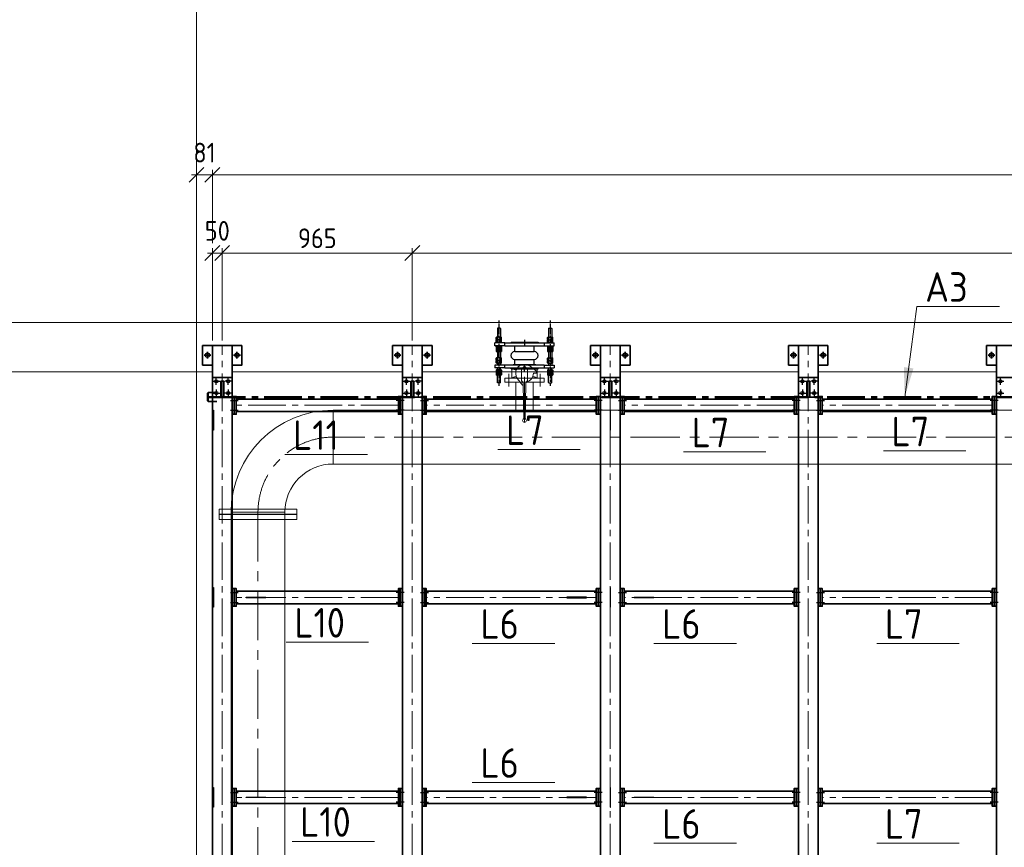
# Model space of a CAD drawing. Header units: millimetres. Extents: x 1013 to 324894, y 12445 to 193774.
# Tile 9 of 36: x 55368 to 60366, y 102454 to 106656. Entities that reach past the tile are written whole.
import ezdxf

# ---------------------------------------------------------------- set-up
doc = ezdxf.new("R2010")
doc.units = ezdxf.units.MM
doc.header["$LTSCALE"] = 10
for name, pattern in [('CENTER', [2, 1.25, -0.25, 0.25, -0.25]), ('CENTER2', [28.575, 19.05, -3.175, 3.175, -3.175]), ('CENTRO', [2, 1.25, -0.25, 0.25, -0.25])]:
    doc.linetypes.add(name, pattern=pattern)
for name, color, linetype, lineweight in [('13', 3, 'Continuous', 13), ('18', 1, 'Continuous', 18), ('18hartlijn', 1, 'CENTER2', 18), ('25', 7, 'Continuous', 25), ('35', 2, 'Continuous', 35), ('35tekst', 2, 'Continuous', 35), ('50hartlijn', 42, 'CENTER2', 50), ('Bemating', 2, 'Continuous', 35), ('hartkort', 12, 'CENTER2', 5)]:
    doc.layers.add(name, color=color, linetype=linetype, lineweight=lineweight)
doc.layers.add('INSTALLATIE', color=6, linetype='Continuous')
doc.layers.add('TEKST', color=4, linetype='Continuous')
doc.styles.add('Bersselaar', font='isocp.shx')
doc.dimstyles.new('SCH-50$7', dxfattribs={"dimscale": 50, "dimtxt": 3, "dimasz": 3, "dimexe": 0.5, "dimexo": 0.5, "dimgap": 0.5, "dimtad": 1, "dimdsep": 46, "dimtxsty": 'Bersselaar', "dimcen": 3.5, "dimdle": 0.5, "dimclrd": 3, "dimclre": 1, "dimclrt": 256, "dimadec": 0, "dimazin": 0, "dimtfac": 1, "dimtmove": 2, "dimatfit": 3, "dimfxl": 1, "dimtvp": 1.4, "dimtolj": 1, "dimtzin": 0, "dimlwd": 13, "dimlwe": 13, "dimarcsym": 0})
doc.dimstyles.new('SCH-50-2', dxfattribs={"dimscale": 50, "dimtxt": 2, "dimasz": 1.5, "dimexe": 0.5, "dimexo": 0.5, "dimgap": 0.5, "dimtad": 1, "dimdec": 0, "dimdsep": 46, "dimtxsty": 'Bersselaar', "dimblk1": 'OBLIQUE', "dimblk2": 'OBLIQUE', "dimsah": 1, "dimcen": 3.5, "dimdle": 0.5, "dimclrd": 3, "dimclre": 3, "dimclrt": 256, "dimadec": 0, "dimazin": 0, "dimtfac": 1, "dimtdec": 0, "dimtmove": 2, "dimatfit": 3, "dimfxl": 1, "dimtvp": 1.4, "dimtolj": 1, "dimtzin": 0, "dimlwd": 13, "dimlwe": 13, "dimarcsym": 0})

# ---------------------------------------------------------------- blocks, each defined once
blk = doc.blocks.new('LB250')
for p, q in [((0, -136.5), (0, 136.5)), ((517.5, -381), (244.5, -381))]:
    blk.add_line(p, q)
for radius in [517.5, 244.5]:
    blk.add_arc((0, -381), radius, 0, 90)
blk = doc.blocks.new('LF250')
for p, q in [((0, -197.5), (0, 197.5)), ((0, 197.5), (26, 197.5)), ((26, 197.5), (26, -197.5)), ((26, -136.5), (26, 136.5)), ((26, -197.5), (0, -197.5))]:
    blk.add_line(p, q)
blk = doc.blocks.new('KOMP80')
for p, q in [((0, -100), (0, 100)), ((0, 100), (18, 100)), ((18, 100), (18, -100)), ((112, 100), (130, 100)), ((112, -100), (112, 100)), ((130, 100), (130, -100)), ((18, 49), (45, 49)), ((45, 49), (45, -49)), ((85, 49), (112, 49)), ((85, 49), (85, -49)), ((18, -49), (45, -49)), ((85, -49), (112, -49)), ((18, -100), (0, -100)), ((130, -100), (112, -100))]:
    blk.add_line(p, q)
for centre, start, end in [((65, 49), 0, 180), ((65, -49), 180, 0)]:
    blk.add_arc(centre, 20, start, end)
blk = doc.blocks.new('compensator dn 80')
blk.add_line((-112, -57.2), (-112, 57.2))
at = {"layer": 'INSTALLATIE'}
for p, q in [((-113.5, 150), (-128.5, 150)), ((-128.5, 100), (-128.5, 150)), ((-113.5, 100), (-113.5, 150)), ((-16.5, 150), (-1.5, 150)), ((-16.5, 100), (-16.5, 150)), ((-1.5, 100), (-1.5, 150)), ((-204.2, 136.8), (-202.2, 137.9)), ((-204.2, 123), (-204.2, 136.8)), ((-202.2, 121.9), (-204.2, 123)), ((-202.2, 137.9), (-164.5, 137.9)), ((-202.2, 121.9), (-164.5, 121.9)), ((-163.3, 143.8), (-164.5, 141.4)), ((-163.3, 116.1), (-164.5, 118.4)), ((-152.7, 143.8), (-151.5, 141.4)), ((-152.7, 116.1), (-151.5, 118.4)), ((-150.3, 143.8), (-151.5, 141.4)), ((-150.3, 116.1), (-151.5, 118.4)), ((-139.7, 143.8), (-138.5, 141.4)), ((-139.7, 116.1), (-138.5, 118.4)), ((-138.5, 137.9), (-128.5, 137.9)), ((-138.5, 121.9), (-128.5, 121.9)), ((-103.5, 137.9), (-113.5, 137.9)), ((-103.5, 121.9), (-113.5, 121.9)), ((-102.3, 143.8), (-103.5, 141.4)), ((-102.3, 116.1), (-103.5, 118.4)), ((-91.7, 143.8), (-90.5, 141.4)), ((-91.7, 116.1), (-90.5, 118.4)), ((-89.3, 143.8), (-90.5, 141.4)), ((-89.3, 116.1), (-90.5, 118.4)), ((-78.7, 143.8), (-77.5, 141.4)), ((-78.7, 116.1), (-77.5, 118.4)), ((-31.5, 137.9), (-77.5, 137.9)), ((-31.5, 121.9), (-77.5, 121.9)), ((-44.3, 143.8), (-45.5, 141.4)), ((-44.3, 116.1), (-45.5, 118.4)), ((-33.7, 143.8), (-32.5, 141.4)), ((-33.7, 116.1), (-32.5, 118.4)), ((-31.3, 143.8), (-32.5, 141.4)), ((-31.3, 116.1), (-32.5, 118.4)), ((-20.7, 143.8), (-19.5, 141.4)), ((-20.7, 116.1), (-19.5, 118.4)), ((-16.5, 114.9), (-16.5, 144.9)), ((-1.5, 114.9), (-1.5, 144.9)), ((2.7, 143.8), (1.5, 141.4)), ((2.7, 116.1), (1.5, 118.4)), ((13.3, 143.8), (14.5, 141.4)), ((13.3, 116.1), (14.5, 118.4)), ((15.7, 143.8), (14.5, 141.4)), ((15.7, 116.1), (14.5, 118.4)), ((26.3, 143.8), (27.5, 141.4)), ((26.3, 116.1), (27.5, 118.4)), ((72.2, 137.9), (27.5, 137.9)), ((72.2, 121.9), (27.5, 121.9)), ((74.2, 136.8), (72.2, 137.9)), ((72.2, 121.9), (74.2, 123)), ((74.2, 123), (74.2, 136.8)), ((-133, 68.5), (-133, -68.5)), ((-133, 68.5), (-130, 68.5)), ((3, 68.5), (0, 68.5)), ((3, 68.5), (3, -68.5)), ((-133, -68.5), (-130, -68.5)), ((3, -68.5), (0, -68.5)), ((-202.2, -121.9), (-204.2, -123)), ((-204.2, -123), (-204.2, -136.8)), ((-204.2, -136.8), (-202.2, -137.9)), ((-202.2, -121.9), (-164.5, -121.9)), ((-202.2, -137.9), (-164.5, -137.9)), ((-163.3, -116.1), (-164.5, -118.4)), ((-163.3, -143.8), (-164.5, -141.4)), ((-152.7, -116.1), (-151.5, -118.4)), ((-152.7, -143.8), (-151.5, -141.4)), ((-150.3, -116.1), (-151.5, -118.4)), ((-150.3, -143.8), (-151.5, -141.4)), ((-139.7, -116.1), (-138.5, -118.4)), ((-139.7, -143.8), (-138.5, -141.4)), ((-138.5, -121.9), (-128.5, -121.9)), ((-138.5, -137.9), (-128.5, -137.9)), ((-128.5, -100), (-128.5, -150)), ((-113.5, -100), (-113.5, -150)), ((-103.5, -121.9), (-113.5, -121.9)), ((-103.5, -137.9), (-113.5, -137.9)), ((-102.3, -116.1), (-103.5, -118.4)), ((-102.3, -143.8), (-103.5, -141.4)), ((-91.7, -116.1), (-90.5, -118.4)), ((-91.7, -143.8), (-90.5, -141.4)), ((-89.3, -116.1), (-90.5, -118.4)), ((-89.3, -143.8), (-90.5, -141.4)), ((-78.7, -116.1), (-77.5, -118.4)), ((-78.7, -143.8), (-77.5, -141.4)), ((-31.5, -121.9), (-77.5, -121.9)), ((-31.5, -137.9), (-77.5, -137.9)), ((-44.3, -116.1), (-45.5, -118.4)), ((-44.3, -143.8), (-45.5, -141.4)), ((-33.7, -116.1), (-32.5, -118.4)), ((-33.7, -143.8), (-32.5, -141.4)), ((-31.3, -116.1), (-32.5, -118.4)), ((-31.3, -143.8), (-32.5, -141.4)), ((-20.7, -116.1), (-19.5, -118.4)), ((-20.7, -143.8), (-19.5, -141.4)), ((-16.5, -100), (-16.5, -150)), ((-16.5, -114.9), (-16.5, -144.9)), ((-1.5, -100), (-1.5, -150)), ((-1.5, -114.9), (-1.5, -144.9)), ((2.7, -116.1), (1.5, -118.4)), ((2.7, -143.8), (1.5, -141.4)), ((13.3, -116.1), (14.5, -118.4)), ((13.3, -143.8), (14.5, -141.4)), ((15.7, -116.1), (14.5, -118.4)), ((15.7, -143.8), (14.5, -141.4)), ((26.3, -116.1), (27.5, -118.4)), ((26.3, -143.8), (27.5, -141.4)), ((72.2, -121.9), (27.5, -121.9)), ((72.2, -137.9), (27.5, -137.9)), ((72.2, -121.9), (74.2, -123)), ((74.2, -136.8), (72.2, -137.9)), ((74.2, -123), (74.2, -136.8)), ((-113.5, -150), (-128.5, -150)), ((-16.5, -150), (-1.5, -150))]:
    blk.add_line(p, q, dxfattribs=at)
at = {"layer": 'INSTALLATIE', "color": 8, "linetype": 'CENTER'}
for p, q in [((113.2, 129.9), (-221.4, 129.9)), ((113.2, -129.9), (-221.4, -129.9))]:
    blk.add_line(p, q, dxfattribs=at)
at = {"layer": 'INSTALLATIE', "linetype": 'Continuous'}
for p, q in [((-164.5, 118.4), (-164.5, 141.4)), ((-152.7, 143.8), (-163.3, 143.8)), ((-152.7, 136.8), (-163.3, 136.8)), ((-152.7, 123), (-163.3, 123)), ((-152.7, 116.1), (-163.3, 116.1)), ((-151.5, 118.4), (-151.5, 141.4)), ((-151.5, 118.4), (-151.5, 141.4)), ((-139.7, 143.8), (-150.3, 143.8)), ((-139.7, 136.8), (-150.3, 136.8)), ((-139.7, 123), (-150.3, 123)), ((-139.7, 116.1), (-150.3, 116.1)), ((-138.5, 118.4), (-138.5, 141.4)), ((-103.5, 118.4), (-103.5, 141.4)), ((-102.3, 143.8), (-91.7, 143.8)), ((-102.3, 136.8), (-91.7, 136.8)), ((-102.3, 123), (-91.7, 123)), ((-102.3, 116.1), (-91.7, 116.1)), ((-90.5, 118.4), (-90.5, 141.4)), ((-90.5, 118.4), (-90.5, 141.4)), ((-89.3, 143.8), (-78.7, 143.8)), ((-89.3, 136.8), (-78.7, 136.8)), ((-89.3, 123), (-78.7, 123)), ((-89.3, 116.1), (-78.7, 116.1)), ((-77.5, 118.4), (-77.5, 141.4)), ((-45.5, 118.4), (-45.5, 141.4)), ((-33.7, 143.8), (-44.3, 143.8)), ((-33.7, 136.8), (-44.3, 136.8)), ((-33.7, 123), (-44.3, 123)), ((-33.7, 116.1), (-44.3, 116.1)), ((-32.5, 118.4), (-32.5, 141.4)), ((-20.7, 143.8), (-31.3, 143.8)), ((-20.7, 136.8), (-31.3, 136.8)), ((-20.7, 123), (-31.3, 123)), ((-20.7, 116.1), (-31.3, 116.1)), ((-19.5, 114.9), (-19.5, 144.9)), ((-19.5, 144.9), (-16.5, 144.9)), ((-19.5, 114.9), (-16.5, 114.9)), ((1.5, 144.9), (-1.5, 144.9)), ((1.5, 114.9), (-1.5, 114.9)), ((1.5, 114.9), (1.5, 144.9)), ((2.7, 143.8), (13.3, 143.8)), ((2.7, 136.8), (13.3, 136.8)), ((2.7, 123), (13.3, 123)), ((2.7, 116.1), (13.3, 116.1)), ((14.5, 118.4), (14.5, 141.4)), ((15.7, 143.8), (26.3, 143.8)), ((15.7, 136.8), (26.3, 136.8)), ((15.7, 123), (26.3, 123)), ((15.7, 116.1), (26.3, 116.1)), ((27.5, 118.4), (27.5, 141.4)), ((-164.5, -118.4), (-164.5, -141.4)), ((-152.7, -116.1), (-163.3, -116.1)), ((-152.7, -123), (-163.3, -123)), ((-152.7, -136.8), (-163.3, -136.8)), ((-152.7, -143.8), (-163.3, -143.8)), ((-151.5, -118.4), (-151.5, -141.4)), ((-151.5, -118.4), (-151.5, -141.4)), ((-139.7, -116.1), (-150.3, -116.1)), ((-139.7, -123), (-150.3, -123)), ((-139.7, -136.8), (-150.3, -136.8)), ((-139.7, -143.8), (-150.3, -143.8)), ((-138.5, -118.4), (-138.5, -141.4)), ((-103.5, -118.4), (-103.5, -141.4)), ((-102.3, -116.1), (-91.7, -116.1)), ((-102.3, -123), (-91.7, -123)), ((-102.3, -136.8), (-91.7, -136.8)), ((-102.3, -143.8), (-91.7, -143.8)), ((-90.5, -118.4), (-90.5, -141.4)), ((-90.5, -118.4), (-90.5, -141.4)), ((-89.3, -116.1), (-78.7, -116.1)), ((-89.3, -123), (-78.7, -123)), ((-89.3, -136.8), (-78.7, -136.8)), ((-89.3, -143.8), (-78.7, -143.8)), ((-77.5, -118.4), (-77.5, -141.4)), ((-45.5, -118.4), (-45.5, -141.4)), ((-33.7, -116.1), (-44.3, -116.1)), ((-33.7, -123), (-44.3, -123)), ((-33.7, -136.8), (-44.3, -136.8)), ((-33.7, -143.8), (-44.3, -143.8)), ((-32.5, -118.4), (-32.5, -141.4)), ((-20.7, -116.1), (-31.3, -116.1)), ((-20.7, -123), (-31.3, -123)), ((-20.7, -136.8), (-31.3, -136.8)), ((-20.7, -143.8), (-31.3, -143.8)), ((-19.5, -114.9), (-19.5, -144.9)), ((-19.5, -114.9), (-16.5, -114.9)), ((-19.5, -144.9), (-16.5, -144.9)), ((1.5, -114.9), (-1.5, -114.9)), ((1.5, -144.9), (-1.5, -144.9)), ((1.5, -114.9), (1.5, -144.9)), ((2.7, -116.1), (13.3, -116.1)), ((2.7, -123), (13.3, -123)), ((2.7, -136.8), (13.3, -136.8)), ((2.7, -143.8), (13.3, -143.8)), ((14.5, -118.4), (14.5, -141.4)), ((15.7, -116.1), (26.3, -116.1)), ((15.7, -123), (26.3, -123)), ((15.7, -136.8), (26.3, -136.8)), ((15.7, -143.8), (26.3, -143.8)), ((27.5, -118.4), (27.5, -141.4))]:
    blk.add_line(p, q, dxfattribs=at)
at = {"layer": 'INSTALLATIE'}
for centre, radius, start, end in [((-143.7, 129.9), 20.8, 160.5288, 199.4712), ((-157.4, 140.3), 6.88, 149.7679, 210.2321), ((-157.4, 119.5), 6.88, 149.7679, 210.2321), ((-158.6, 140.3), 6.88, 329.7679, 30.2321), ((-172.3, 129.9), 20.8, 340.5288, 19.4712), ((-158.6, 119.5), 6.88, 329.7679, 30.2321), ((-130.7, 129.9), 20.8, 160.5288, 199.4712), ((-144.4, 140.3), 6.88, 149.7679, 210.2321), ((-144.4, 119.5), 6.88, 149.7679, 210.2321), ((-145.6, 140.3), 6.88, 329.7679, 30.2321), ((-159.3, 129.9), 20.8, 340.5288, 19.4712), ((-145.6, 119.5), 6.88, 329.7679, 30.2321), ((-82.7, 129.9), 20.8, 160.5288, 199.4712), ((-96.4, 140.3), 6.88, 149.7679, 210.2321), ((-96.4, 119.5), 6.88, 149.7679, 210.2321), ((-97.6, 140.3), 6.88, 329.7679, 30.2321), ((-111.3, 129.9), 20.8, 340.5288, 19.4712), ((-97.6, 119.5), 6.88, 329.7679, 30.2321), ((-69.7, 129.9), 20.8, 160.5288, 199.4712), ((-83.4, 140.3), 6.88, 149.7679, 210.2321), ((-83.4, 119.5), 6.88, 149.7679, 210.2321), ((-84.6, 140.3), 6.88, 329.7679, 30.2321), ((-98.3, 129.9), 20.8, 340.5288, 19.4712), ((-84.6, 119.5), 6.88, 329.7679, 30.2321), ((-24.7, 129.9), 20.8, 160.5288, 199.4712), ((-38.4, 140.3), 6.88, 149.7679, 210.2321), ((-38.4, 119.5), 6.88, 149.7679, 210.2321), ((-39.6, 140.3), 6.88, 329.7679, 30.2321), ((-53.3, 129.9), 20.8, 340.5288, 19.4712), ((-39.6, 119.5), 6.88, 329.7679, 30.2321), ((-11.7, 129.9), 20.8, 160.5288, 199.4712), ((-25.4, 140.3), 6.88, 149.7679, 210.2321), ((-25.4, 119.5), 6.88, 149.7679, 210.2321), ((-26.6, 140.3), 6.88, 329.7679, 30.2321), ((-40.3, 129.9), 20.8, 340.5288, 19.4712), ((-26.6, 119.5), 6.88, 329.7679, 30.2321), ((22.3, 129.9), 20.8, 160.5288, 199.4712), ((8.6, 140.3), 6.88, 149.7679, 210.2321), ((8.6, 119.5), 6.88, 149.7679, 210.2321), ((7.4, 140.3), 6.88, 329.7679, 30.2321), ((-6.3, 129.9), 20.8, 340.5288, 19.4712), ((7.4, 119.5), 6.88, 329.7679, 30.2321), ((35.3, 129.9), 20.8, 160.5288, 199.4712), ((21.6, 140.3), 6.88, 149.7679, 210.2321), ((21.6, 119.5), 6.88, 149.7679, 210.2321), ((20.4, 140.3), 6.88, 329.7679, 30.2321), ((6.7, 129.9), 20.8, 340.5288, 19.4712), ((20.4, 119.5), 6.88, 329.7679, 30.2321), ((-143.7, -129.9), 20.8, 160.5288, 199.4712), ((-157.4, -119.5), 6.88, 149.7679, 210.2321), ((-157.4, -140.3), 6.88, 149.7679, 210.2321), ((-158.6, -119.5), 6.88, 329.7679, 30.2321), ((-172.3, -129.9), 20.8, 340.5288, 19.4712), ((-158.6, -140.3), 6.88, 329.7679, 30.2321), ((-130.7, -129.9), 20.8, 160.5288, 199.4712), ((-144.4, -119.5), 6.88, 149.7679, 210.2321), ((-144.4, -140.3), 6.88, 149.7679, 210.2321), ((-145.6, -119.5), 6.88, 329.7679, 30.2321), ((-159.3, -129.9), 20.8, 340.5288, 19.4712), ((-145.6, -140.3), 6.88, 329.7679, 30.2321), ((-82.7, -129.9), 20.8, 160.5288, 199.4712), ((-96.4, -119.5), 6.88, 149.7679, 210.2321), ((-96.4, -140.3), 6.88, 149.7679, 210.2321), ((-97.6, -119.5), 6.88, 329.7679, 30.2321), ((-111.3, -129.9), 20.8, 340.5288, 19.4712), ((-97.6, -140.3), 6.88, 329.7679, 30.2321), ((-69.7, -129.9), 20.8, 160.5288, 199.4712), ((-83.4, -119.5), 6.88, 149.7679, 210.2321), ((-83.4, -140.3), 6.88, 149.7679, 210.2321), ((-84.6, -119.5), 6.88, 329.7679, 30.2321), ((-98.3, -129.9), 20.8, 340.5288, 19.4712), ((-84.6, -140.3), 6.88, 329.7679, 30.2321), ((-24.7, -129.9), 20.8, 160.5288, 199.4712), ((-38.4, -119.5), 6.88, 149.7679, 210.2321), ((-38.4, -140.3), 6.88, 149.7679, 210.2321), ((-39.6, -119.5), 6.88, 329.7679, 30.2321), ((-53.3, -129.9), 20.8, 340.5288, 19.4712), ((-39.6, -140.3), 6.88, 329.7679, 30.2321), ((-11.7, -129.9), 20.8, 160.5288, 199.4712), ((-25.4, -119.5), 6.88, 149.7679, 210.2321), ((-25.4, -140.3), 6.88, 149.7679, 210.2321), ((-26.6, -119.5), 6.88, 329.7679, 30.2321), ((-40.3, -129.9), 20.8, 340.5288, 19.4712), ((-26.6, -140.3), 6.88, 329.7679, 30.2321), ((22.3, -129.9), 20.8, 160.5288, 199.4712), ((8.6, -119.5), 6.88, 149.7679, 210.2321), ((8.6, -140.3), 6.88, 149.7679, 210.2321), ((7.4, -119.5), 6.88, 329.7679, 30.2321), ((-6.3, -129.9), 20.8, 340.5288, 19.4712), ((7.4, -140.3), 6.88, 329.7679, 30.2321), ((35.3, -129.9), 20.8, 160.5288, 199.4712), ((21.6, -119.5), 6.88, 149.7679, 210.2321), ((21.6, -140.3), 6.88, 149.7679, 210.2321), ((20.4, -119.5), 6.88, 329.7679, 30.2321), ((6.7, -129.9), 20.8, 340.5288, 19.4712), ((20.4, -140.3), 6.88, 329.7679, 30.2321)]:
    blk.add_arc(centre, radius, start, end, dxfattribs=at)
at = {"layer": 'TEKST'}
for p, q in [((-145, 0), (-115, 0)), ((15, 0), (-15, 0))]:
    blk.add_line(p, q, dxfattribs=at)
at = {"layer": 'INSTALLATIE'}
blk.add_blockref('KOMP80', (-130, 0), dxfattribs=at)
blk = doc.blocks.new('VK80BA')
for p, q in [((-10, 60), (-35.3, 27.9)), ((-23, 65), (-17.8, 50.2)), ((-23, 65), (23, 65)), ((-23, 43.5), (-23, 65)), ((0, 60), (-10, 60)), ((0, 60), (0, 45)), ((15, 42.4), (23, 65)), ((23, 65), (23, 38.7)), ((-21.1, 15), (-36.1, 0)), ((-21.1, -15), (-36.1, 0)), ((-21.1, 15), (37.7, 15)), ((57.9, 6.3), (230.6, 3.3)), ((-23, -65), (-23, -38.7)), ((-23, -65), (-15, -42.4)), ((-21.1, -15), (37.7, -15)), ((15, -42.4), (23, -65)), ((23, -38.7), (23, -65)), ((60, -10), (27.9, -35.3)), ((60, -10), (27.9, -35.3)), ((57.9, -6.3), (230.6, -3.3)), ((60, -6.3), (60, -10)), ((23, -65), (-23, -65))]:
    blk.add_line(p, q)
blk.add_circle((240, 0), 10)
for centre, radius, start, end in [((0, 0), 45, 141.7483, 308.2517), ((0, 0), 45, 13.1639, 90), ((58.4, 35.5), 29.1, 224.6604, 269), ((58.4, -35.5), 29.1, 91, 135.3396)]:
    blk.add_arc(centre, radius, start, end)
blk = doc.blocks.new('LF80')
for p, q in [((0, 100), (20, 100)), ((0, -100), (0, 100)), ((20, 100), (20, -100)), ((20, -44.45), (20, 44.45)), ((20, -100), (0, -100))]:
    blk.add_line(p, q)
blk = doc.blocks.new('_Oblique')
at = {"color": 0, "lineweight": -2}
blk.add_line((-0.5, -0.5), (0.5, 0.5), dxfattribs=at)
blk = doc.blocks.new('*D53')
at = {"layer": '25', "color": 3, "lineweight": 13}
for p, q in [((56371, 105471.5), (57386, 105471.5)), ((56396, 105027.9), (56396, 105496.5)), ((57361, 105027.9), (57361, 105496.5))]:
    blk.add_line(p, q, dxfattribs=at)
at = {"layer": 'Defpoints', "color": 0}
for p in [(57361, 105471.5), (56396, 105002.9), (57361, 105002.9)]:
    blk.add_point(p, dxfattribs=at)
at = {"layer": '25', "color": 3, "lineweight": 13, "xscale": 75, "yscale": 75, "zscale": 75, "rotation": 180}
blk.add_blockref('_Oblique', (56396, 105471.5), dxfattribs=at)
at = {"layer": '25', "color": 3, "lineweight": 13, "xscale": 75, "yscale": 75, "zscale": 75}
blk.add_blockref('_Oblique', (57361, 105471.5), dxfattribs=at)
at = {"layer": '25', "insert": (56878.5, 105546.5), "char_height": 100, "attachment_point": 5, "style": 'Bersselaar'}
blk.add_mtext('\\A1;965', dxfattribs=at)
blk = doc.blocks.new('*D54')
at = {"layer": '25', "color": 3, "lineweight": 13}
for p, q in [((57336, 105471.5), (66431, 105471.5)), ((57361, 105027.9), (57361, 105496.5)), ((66406, 105027.9), (66406, 105496.5))]:
    blk.add_line(p, q, dxfattribs=at)
at = {"layer": 'Defpoints', "color": 0}
for p in [(66406, 105471.5), (57361, 105002.9), (66406, 105002.9)]:
    blk.add_point(p, dxfattribs=at)
at = {"layer": '25', "color": 3, "lineweight": 13, "xscale": 75, "yscale": 75, "zscale": 75, "rotation": 180}
blk.add_blockref('_Oblique', (57361, 105471.5), dxfattribs=at)
at = {"layer": '25', "color": 3, "lineweight": 13, "xscale": 75, "yscale": 75, "zscale": 75}
blk.add_blockref('_Oblique', (66406, 105471.5), dxfattribs=at)
at = {"layer": '25', "insert": (61883.5, 105561.1), "char_height": 100, "attachment_point": 5, "style": 'Bersselaar'}
blk.add_mtext('\\A1;leuningstijlen en IPE 200 hoh.   9 x 1005 = 9045', dxfattribs=at)
blk = doc.blocks.new('*D56')
at = {"layer": '25', "color": 3, "lineweight": 13}
for p, q in [((56321, 105471.5), (56421, 105471.5)), ((56346, 105027.9), (56346, 105496.5)), ((56396, 105143.4), (56396, 105496.5))]:
    blk.add_line(p, q, dxfattribs=at)
at = {"layer": 'Defpoints', "color": 0}
for p in [(56396, 105471.5), (56396, 105118.4), (56346, 105002.9)]:
    blk.add_point(p, dxfattribs=at)
at = {"layer": '25', "color": 3, "lineweight": 13, "xscale": 75, "yscale": 75, "zscale": 75, "rotation": 180}
blk.add_blockref('_Oblique', (56346, 105471.5), dxfattribs=at)
at = {"layer": '25', "color": 3, "lineweight": 13, "xscale": 75, "yscale": 75, "zscale": 75}
blk.add_blockref('_Oblique', (56396, 105471.5), dxfattribs=at)
at = {"layer": '25', "insert": (56371, 105584), "char_height": 100, "attachment_point": 5, "style": 'Bersselaar'}
blk.add_mtext('\\A1;50', dxfattribs=at)
blk = doc.blocks.new('*D58')
at = {"layer": '25', "color": 3, "lineweight": 13}
for p, q in [((56240.5, 105868.7), (56371, 105868.7)), ((56265.5, 105496.5), (56265.5, 105893.7)), ((56346, 105521.5), (56346, 105893.7))]:
    blk.add_line(p, q, dxfattribs=at)
at = {"layer": 'Defpoints', "color": 0}
for p in [(56346, 105868.7), (56265.5, 105471.5), (56346, 105496.5)]:
    blk.add_point(p, dxfattribs=at)
at = {"layer": '25', "color": 3, "lineweight": 13, "xscale": 75, "yscale": 75, "zscale": 75, "rotation": 180}
blk.add_blockref('_Oblique', (56265.5, 105868.7), dxfattribs=at)
at = {"layer": '25', "color": 3, "lineweight": 13, "xscale": 75, "yscale": 75, "zscale": 75}
blk.add_blockref('_Oblique', (56346, 105868.7), dxfattribs=at)
at = {"layer": '25', "insert": (56305.7, 105981.2), "char_height": 100, "attachment_point": 5, "style": 'Bersselaar'}
blk.add_mtext('\\A1;81', dxfattribs=at)
blk = doc.blocks.new('*D59')
at = {"layer": '25', "color": 3, "lineweight": 13}
for p, q in [((56321, 105868.7), (67441, 105868.7)), ((56346, 105521.5), (56346, 105893.7)), ((67416, 105521.5), (67416, 105893.7))]:
    blk.add_line(p, q, dxfattribs=at)
at = {"layer": 'Defpoints', "color": 0}
for p in [(67416, 105868.7), (56346, 105496.5), (67416, 105496.5)]:
    blk.add_point(p, dxfattribs=at)
at = {"layer": '25', "color": 3, "lineweight": 13, "xscale": 75, "yscale": 75, "zscale": 75, "rotation": 180}
blk.add_blockref('_Oblique', (56346, 105868.7), dxfattribs=at)
at = {"layer": '25', "color": 3, "lineweight": 13, "xscale": 75, "yscale": 75, "zscale": 75}
blk.add_blockref('_Oblique', (67416, 105868.7), dxfattribs=at)
at = {"layer": '25', "insert": (61881, 105958), "char_height": 100, "attachment_point": 5, "style": 'Bersselaar'}
blk.add_mtext('\\A1;lengte bordes = 11070', dxfattribs=at)
blk = doc.blocks.new('merk')
at = {"layer": '13'}
blk.add_line((3063.1, -32975.6), (3481.5, -32975.6), dxfattribs=at)
at = {"layer": '35tekst', "style": 'Bersselaar'}
blk.add_attdef('L6', (3104.8, -32952.1), '', height=150, dxfattribs=at)

msp = doc.modelspace()

# ---------------------------------------------------------------- linework, layer by layer
at = {"layer": '18', "lineweight": 5}
for p, q in [((56265.478, 118367.936), (56265.478, 90514.401)), ((56265.478, 105118.354), (51120.709, 105118.145)), ((56265.478, 105118.354), (73465.478, 105118.354)), ((56265.478, 104868.354), (51120.709, 104868.563)), ((56265.478, 104868.354), (56345.978, 104868.354)), ((56445.978, 104868.354), (57310.978, 104868.354)), ((57410.978, 104868.354), (58315.978, 104868.354)), ((58415.978, 104868.354), (59320.978, 104868.354)), ((59420.978, 104868.354), (60325.978, 104868.354)), ((57886.028, 104816.354), (57886.028, 104673.354)), ((57974.928, 104816.354), (57974.928, 104673.354)), ((56958.528, 104673.354), (66970.528, 104673.354)), ((56958.528, 104400.354), (66970.528, 104400.354)), ((56441.028, 99547.354), (56441.028, 104155.854)), ((56714.028, 99547.354), (56714.028, 104155.854))]:
    msp.add_line(p, q, dxfattribs=at)
at = {"layer": '18'}
for p, q in [((57002.628, 104673.354), (59503.728, 104673.354)), ((59503.728, 104672.854), (66976.578, 104672.854))]:
    msp.add_line(p, q, dxfattribs=at)
at = {"layer": '18hartlijn'}
for p, q in [((56395.978, 98382.854), (56395.978, 105002.854)), ((57360.978, 98382.854), (57360.978, 105002.854)), ((58365.978, 98382.854), (58365.978, 105002.854)), ((59370.978, 98382.854), (59370.978, 105002.854)), ((57289.978, 104698.354), (56466.978, 104698.354)), ((58294.978, 104698.354), (57431.978, 104698.354)), ((59299.978, 104698.354), (58436.978, 104698.354)), ((60304.978, 104698.354), (59441.978, 104698.354)), ((57289.978, 103722.854), (56466.978, 103722.854)), ((58294.978, 103722.854), (57431.978, 103722.854)), ((59299.978, 103722.854), (58436.978, 103722.854)), ((60304.978, 103722.854), (59441.978, 103722.854)), ((57289.978, 102707.854), (56466.978, 102707.854)), ((58294.978, 102707.854), (57431.978, 102707.854)), ((59299.978, 102707.854), (58436.978, 102707.854)), ((60304.978, 102707.854), (59441.978, 102707.854))]:
    msp.add_line(p, q, dxfattribs=at)
at = {"layer": '18hartlijn', "linetype": 'CENTER', "lineweight": 5, "ltscale": 20}
for p, q in [((67119.293, 104536.854), (56942.528, 104536.854)), ((56577.528, 104155.854), (56577.528, 98119.293))]:
    msp.add_line(p, q, dxfattribs=at)
msp.add_arc((56958.528, 104155.854), 381, 90, 180, dxfattribs=at)
at = {"layer": '25', "color": 3}
for p, q in [((56348.478, 104820.354), (56383.478, 104820.354)), ((56365.978, 104802.854), (56365.978, 104837.854)), ((56443.478, 104820.354), (56408.478, 104820.354)), ((56425.978, 104802.854), (56425.978, 104837.854)), ((57313.478, 104820.354), (57348.478, 104820.354)), ((57330.978, 104802.854), (57330.978, 104837.854)), ((57408.478, 104820.354), (57373.478, 104820.354)), ((57390.978, 104802.854), (57390.978, 104837.854)), ((58318.478, 104820.354), (58353.478, 104820.354)), ((58335.978, 104802.854), (58335.978, 104837.854)), ((58413.478, 104820.354), (58378.478, 104820.354)), ((58395.978, 104802.854), (58395.978, 104837.854)), ((59323.478, 104820.354), (59358.478, 104820.354)), ((59340.978, 104802.854), (59340.978, 104837.854)), ((59418.478, 104820.354), (59383.478, 104820.354)), ((59400.978, 104802.854), (59400.978, 104837.854)), ((60328.478, 104820.354), (60363.478, 104820.354)), ((60345.978, 104802.854), (60345.978, 104837.854)), ((56348.478, 104760.354), (56383.478, 104760.354)), ((56365.978, 104777.854), (56365.978, 104742.854)), ((56443.478, 104760.354), (56408.478, 104760.354)), ((56425.978, 104777.854), (56425.978, 104742.854)), ((57313.478, 104760.354), (57348.478, 104760.354)), ((57330.978, 104777.854), (57330.978, 104742.854)), ((57408.478, 104760.354), (57373.478, 104760.354)), ((57390.978, 104777.854), (57390.978, 104742.854)), ((58318.478, 104760.354), (58353.478, 104760.354)), ((58335.978, 104777.854), (58335.978, 104742.854)), ((58413.478, 104760.354), (58378.478, 104760.354)), ((58395.978, 104777.854), (58395.978, 104742.854)), ((59323.478, 104760.354), (59358.478, 104760.354)), ((59340.978, 104777.854), (59340.978, 104742.854)), ((59418.478, 104760.354), (59383.478, 104760.354)), ((59400.978, 104777.854), (59400.978, 104742.854)), ((60328.478, 104760.354), (60363.478, 104760.354)), ((60345.978, 104777.854), (60345.978, 104742.854))]:
    msp.add_line(p, q, dxfattribs=at)
at = {"layer": '25'}
for p, q in [((56437.151, 104723.354), (56477.486, 104723.354)), ((57319.805, 104723.354), (57279.47, 104723.354)), ((57402.151, 104723.354), (57442.486, 104723.354)), ((58324.805, 104723.354), (58284.47, 104723.354)), ((58407.151, 104723.354), (58447.486, 104723.354)), ((59329.805, 104723.354), (59289.47, 104723.354)), ((59412.151, 104723.354), (59452.486, 104723.354)), ((60334.805, 104723.354), (60294.47, 104723.354)), ((56437.151, 104673.354), (56477.486, 104673.354)), ((57319.805, 104673.354), (57279.47, 104673.354)), ((57402.151, 104673.354), (57442.486, 104673.354)), ((58324.805, 104673.354), (58284.47, 104673.354)), ((58407.151, 104673.354), (58447.486, 104673.354)), ((59329.805, 104673.354), (59289.47, 104673.354)), ((59412.151, 104673.354), (59452.486, 104673.354)), ((60334.805, 104673.354), (60294.47, 104673.354)), ((56437.151, 103747.854), (56477.486, 103747.854)), ((57319.805, 103747.854), (57279.47, 103747.854)), ((57402.151, 103747.854), (57442.486, 103747.854)), ((58324.805, 103747.854), (58284.47, 103747.854)), ((58407.151, 103747.854), (58447.486, 103747.854)), ((59329.805, 103747.854), (59289.47, 103747.854)), ((59412.151, 103747.854), (59452.486, 103747.854)), ((60334.805, 103747.854), (60294.47, 103747.854)), ((56437.151, 103697.854), (56477.486, 103697.854)), ((57319.805, 103697.854), (57279.47, 103697.854)), ((57402.151, 103697.854), (57442.486, 103697.854)), ((58324.805, 103697.854), (58284.47, 103697.854)), ((58407.151, 103697.854), (58447.486, 103697.854)), ((59329.805, 103697.854), (59289.47, 103697.854)), ((59412.151, 103697.854), (59452.486, 103697.854)), ((60334.805, 103697.854), (60294.47, 103697.854)), ((56437.151, 102732.854), (56477.486, 102732.854)), ((57319.805, 102732.854), (57279.47, 102732.854)), ((57402.151, 102732.854), (57442.486, 102732.854)), ((58324.805, 102732.854), (58284.47, 102732.854)), ((58407.151, 102732.854), (58447.486, 102732.854)), ((59329.805, 102732.854), (59289.47, 102732.854)), ((59412.151, 102732.854), (59452.486, 102732.854)), ((60334.805, 102732.854), (60294.47, 102732.854)), ((56437.151, 102682.854), (56477.486, 102682.854)), ((57319.805, 102682.854), (57279.47, 102682.854)), ((57402.151, 102682.854), (57442.486, 102682.854)), ((58324.805, 102682.854), (58284.47, 102682.854)), ((58407.151, 102682.854), (58447.486, 102682.854)), ((59329.805, 102682.854), (59289.47, 102682.854)), ((59412.151, 102682.854), (59452.486, 102682.854)), ((60334.805, 102682.854), (60294.47, 102682.854))]:
    msp.add_line(p, q, dxfattribs=at)
for points in [[(56349.478, 104672.854), (56352.478, 104672.854), (56352.478, 104572.854), (56349.478, 104572.854)], [(58367.478, 104672.854), (58364.478, 104672.854), (58364.478, 104572.854), (58367.478, 104572.854)], [(56349.478, 103772.854), (56352.478, 103772.854), (56352.478, 103672.854), (56349.478, 103672.854)], [(58367.478, 103772.854), (58364.478, 103772.854), (58364.478, 103672.854), (58367.478, 103672.854)], [(56516.978, 103721.354), (56516.978, 103724.354), (56616.978, 103724.354), (56616.978, 103721.354)], [(58244.978, 103721.354), (58244.978, 103724.354), (58144.978, 103724.354), (58144.978, 103721.354)], [(58486.978, 103721.354), (58486.978, 103724.354), (58586.978, 103724.354), (58586.978, 103721.354)], [(56349.478, 102757.854), (56352.478, 102757.854), (56352.478, 102657.854), (56349.478, 102657.854)], [(58367.478, 102757.854), (58364.478, 102757.854), (58364.478, 102657.854), (58367.478, 102657.854)], [(56516.978, 102706.354), (56516.978, 102709.354), (56616.978, 102709.354), (56616.978, 102706.354)], [(58244.978, 102706.354), (58244.978, 102709.354), (58144.978, 102709.354), (58144.978, 102706.354)], [(58486.978, 102706.354), (58486.978, 102709.354), (58586.978, 102709.354), (58586.978, 102706.354)]]:
    msp.add_lwpolyline(points, close=True, dxfattribs=at)
for centre, radius in [((56320.978, 104952.854), 11), ((56470.978, 104952.854), 11), ((57285.978, 104952.854), 11), ((57435.978, 104952.854), 11), ((58290.978, 104952.854), 11), ((58440.978, 104952.854), 11), ((59295.978, 104952.854), 11), ((59445.978, 104952.854), 11), ((60300.978, 104952.854), 11), ((56365.978, 104820.354), 8), ((56425.978, 104820.354), 8), ((57330.978, 104820.354), 8), ((57390.978, 104820.354), 8), ((58335.978, 104820.354), 8), ((58395.978, 104820.354), 8), ((59340.978, 104820.354), 8), ((59400.978, 104820.354), 8), ((60345.978, 104820.354), 8), ((56365.978, 104760.354), 8), ((56425.978, 104760.354), 8), ((57330.978, 104760.354), 8), ((57390.978, 104760.354), 8), ((58335.978, 104760.354), 8), ((58395.978, 104760.354), 8), ((59340.978, 104760.354), 8), ((59400.978, 104760.354), 8), ((60345.978, 104760.354), 8)]:
    msp.add_circle(centre, radius, dxfattribs=at)
at = {"layer": '35', "color": 3}
for p, q in [((56320.978, 104970.354), (56320.978, 104935.354)), ((56470.978, 104970.354), (56470.978, 104935.354)), ((57285.978, 104970.354), (57285.978, 104935.354)), ((57435.978, 104970.354), (57435.978, 104935.354)), ((58290.978, 104970.354), (58290.978, 104935.354)), ((58440.978, 104970.354), (58440.978, 104935.354)), ((59295.978, 104970.354), (59295.978, 104935.354)), ((59445.978, 104970.354), (59445.978, 104935.354)), ((60300.978, 104970.354), (60300.978, 104935.354)), ((56303.478, 104952.854), (56338.478, 104952.854)), ((56488.478, 104952.854), (56453.478, 104952.854)), ((57268.478, 104952.854), (57303.478, 104952.854)), ((57453.478, 104952.854), (57418.478, 104952.854)), ((58273.478, 104952.854), (58308.478, 104952.854)), ((58458.478, 104952.854), (58423.478, 104952.854)), ((59278.478, 104952.854), (59313.478, 104952.854)), ((59463.478, 104952.854), (59428.478, 104952.854)), ((60283.478, 104952.854), (60318.478, 104952.854))]:
    msp.add_line(p, q, dxfattribs=at)
at = {"layer": '35'}
for p, q in [((56323.978, 104762.854), (56368.246, 104762.854)), ((56320.978, 104759.854), (56323.978, 104759.854)), ((56323.978, 104717.854), (56368.246, 104717.854)), ((57289.978, 104730.354), (56466.978, 104730.354)), ((58294.978, 104730.354), (57431.978, 104730.354)), ((59299.978, 104730.354), (58436.978, 104730.354)), ((60304.978, 104730.354), (59441.978, 104730.354)), ((57289.978, 104666.354), (56466.978, 104666.354)), ((58294.978, 104666.354), (57431.978, 104666.354)), ((59299.978, 104666.354), (58436.978, 104666.354)), ((60304.978, 104666.354), (59441.978, 104666.354)), ((57289.978, 103754.854), (56466.978, 103754.854)), ((58294.978, 103754.854), (57431.978, 103754.854)), ((59299.978, 103754.854), (58436.978, 103754.854)), ((60304.978, 103754.854), (59441.978, 103754.854)), ((57289.978, 103690.854), (56466.978, 103690.854)), ((58294.978, 103690.854), (57431.978, 103690.854)), ((59299.978, 103690.854), (58436.978, 103690.854)), ((60304.978, 103690.854), (59441.978, 103690.854)), ((57289.978, 102739.854), (56466.978, 102739.854)), ((58294.978, 102739.854), (57431.978, 102739.854)), ((59299.978, 102739.854), (58436.978, 102739.854)), ((60304.978, 102739.854), (59441.978, 102739.854)), ((57289.978, 102675.854), (56466.978, 102675.854)), ((58294.978, 102675.854), (57431.978, 102675.854)), ((59299.978, 102675.854), (58436.978, 102675.854)), ((60304.978, 102675.854), (59441.978, 102675.854))]:
    msp.add_line(p, q, dxfattribs=at)
for points in [[(56295.978, 105002.854), (56345.978, 105002.854), (56345.978, 104902.854), (56295.978, 104902.854)], [(56445.978, 105002.854), (56345.978, 105002.854), (56345.978, 98382.854), (56445.978, 98382.854)], [(56495.978, 105002.854), (56445.978, 105002.854), (56445.978, 104902.854), (56495.978, 104902.854)], [(57260.978, 105002.854), (57310.978, 105002.854), (57310.978, 104902.854), (57260.978, 104902.854)], [(57410.978, 105002.854), (57310.978, 105002.854), (57310.978, 98382.854), (57410.978, 98382.854)], [(57460.978, 105002.854), (57410.978, 105002.854), (57410.978, 104902.854), (57460.978, 104902.854)], [(58265.978, 105002.854), (58315.978, 105002.854), (58315.978, 104902.854), (58265.978, 104902.854)], [(58415.978, 105002.854), (58315.978, 105002.854), (58315.978, 98382.854), (58415.978, 98382.854)], [(58465.978, 105002.854), (58415.978, 105002.854), (58415.978, 104902.854), (58465.978, 104902.854)], [(59270.978, 105002.854), (59320.978, 105002.854), (59320.978, 104902.854), (59270.978, 104902.854)], [(59420.978, 105002.854), (59320.978, 105002.854), (59320.978, 98382.854), (59420.978, 98382.854)], [(59470.978, 105002.854), (59420.978, 105002.854), (59420.978, 104902.854), (59470.978, 104902.854)], [(60275.978, 105002.854), (60325.978, 105002.854), (60325.978, 104902.854), (60275.978, 104902.854)], [(60425.978, 105002.854), (60325.978, 105002.854), (60325.978, 98382.854), (60425.978, 98382.854)], [(56445.978, 104840.354), (56345.978, 104840.354), (56345.978, 104740.354), (56445.978, 104740.354)], [(56388.478, 104740.354), (56403.478, 104740.354), (56403.478, 104820.354), (56388.478, 104820.354)], [(57410.978, 104840.354), (57310.978, 104840.354), (57310.978, 104740.354), (57410.978, 104740.354)], [(57353.478, 104740.354), (57368.478, 104740.354), (57368.478, 104820.354), (57353.478, 104820.354)], [(58415.978, 104840.354), (58315.978, 104840.354), (58315.978, 104740.354), (58415.978, 104740.354)], [(58358.478, 104740.354), (58373.478, 104740.354), (58373.478, 104820.354), (58358.478, 104820.354)], [(59420.978, 104840.354), (59320.978, 104840.354), (59320.978, 104740.354), (59420.978, 104740.354)], [(59363.478, 104740.354), (59378.478, 104740.354), (59378.478, 104820.354), (59363.478, 104820.354)], [(60425.978, 104840.354), (60325.978, 104840.354), (60325.978, 104740.354), (60425.978, 104740.354)], [(56320.978, 104720.854), (56323.978, 104717.854), (56323.978, 104762.854), (56320.978, 104759.854)], [(56445.978, 104653.354), (56445.978, 104743.354), (56455.978, 104743.354), (56455.978, 104653.354)], [(56456.978, 104653.354), (56456.978, 104743.354), (56466.978, 104743.354), (56466.978, 104653.354)], [(57299.978, 104653.354), (57299.978, 104743.354), (57289.978, 104743.354), (57289.978, 104653.354)], [(57310.978, 104653.354), (57310.978, 104743.354), (57300.978, 104743.354), (57300.978, 104653.354)], [(57410.978, 104653.354), (57410.978, 104743.354), (57420.978, 104743.354), (57420.978, 104653.354)], [(57421.978, 104653.354), (57421.978, 104743.354), (57431.978, 104743.354), (57431.978, 104653.354)], [(58304.978, 104653.354), (58304.978, 104743.354), (58294.978, 104743.354), (58294.978, 104653.354)], [(58315.978, 104653.354), (58315.978, 104743.354), (58305.978, 104743.354), (58305.978, 104653.354)], [(58415.978, 104653.354), (58415.978, 104743.354), (58425.978, 104743.354), (58425.978, 104653.354)], [(58426.978, 104653.354), (58426.978, 104743.354), (58436.978, 104743.354), (58436.978, 104653.354)], [(59309.978, 104653.354), (59309.978, 104743.354), (59299.978, 104743.354), (59299.978, 104653.354)], [(59320.978, 104653.354), (59320.978, 104743.354), (59310.978, 104743.354), (59310.978, 104653.354)], [(59420.978, 104653.354), (59420.978, 104743.354), (59430.978, 104743.354), (59430.978, 104653.354)], [(59431.978, 104653.354), (59431.978, 104743.354), (59441.978, 104743.354), (59441.978, 104653.354)], [(60314.978, 104653.354), (60314.978, 104743.354), (60304.978, 104743.354), (60304.978, 104653.354)], [(60325.978, 104653.354), (60325.978, 104743.354), (60315.978, 104743.354), (60315.978, 104653.354)], [(56445.978, 103677.854), (56445.978, 103767.854), (56455.978, 103767.854), (56455.978, 103677.854)], [(56456.978, 103677.854), (56456.978, 103767.854), (56466.978, 103767.854), (56466.978, 103677.854)], [(57299.978, 103677.854), (57299.978, 103767.854), (57289.978, 103767.854), (57289.978, 103677.854)], [(57310.978, 103677.854), (57310.978, 103767.854), (57300.978, 103767.854), (57300.978, 103677.854)], [(57410.978, 103677.854), (57410.978, 103767.854), (57420.978, 103767.854), (57420.978, 103677.854)], [(57421.978, 103677.854), (57421.978, 103767.854), (57431.978, 103767.854), (57431.978, 103677.854)], [(58304.978, 103677.854), (58304.978, 103767.854), (58294.978, 103767.854), (58294.978, 103677.854)], [(58315.978, 103677.854), (58315.978, 103767.854), (58305.978, 103767.854), (58305.978, 103677.854)], [(58415.978, 103677.854), (58415.978, 103767.854), (58425.978, 103767.854), (58425.978, 103677.854)], [(58426.978, 103677.854), (58426.978, 103767.854), (58436.978, 103767.854), (58436.978, 103677.854)], [(59309.978, 103677.854), (59309.978, 103767.854), (59299.978, 103767.854), (59299.978, 103677.854)], [(59320.978, 103677.854), (59320.978, 103767.854), (59310.978, 103767.854), (59310.978, 103677.854)], [(59420.978, 103677.854), (59420.978, 103767.854), (59430.978, 103767.854), (59430.978, 103677.854)], [(59431.978, 103677.854), (59431.978, 103767.854), (59441.978, 103767.854), (59441.978, 103677.854)], [(60314.978, 103677.854), (60314.978, 103767.854), (60304.978, 103767.854), (60304.978, 103677.854)], [(60325.978, 103677.854), (60325.978, 103767.854), (60315.978, 103767.854), (60315.978, 103677.854)], [(56445.978, 102662.854), (56445.978, 102752.854), (56455.978, 102752.854), (56455.978, 102662.854)], [(56456.978, 102662.854), (56456.978, 102752.854), (56466.978, 102752.854), (56466.978, 102662.854)], [(57299.978, 102662.854), (57299.978, 102752.854), (57289.978, 102752.854), (57289.978, 102662.854)], [(57310.978, 102662.854), (57310.978, 102752.854), (57300.978, 102752.854), (57300.978, 102662.854)], [(57410.978, 102662.854), (57410.978, 102752.854), (57420.978, 102752.854), (57420.978, 102662.854)], [(57421.978, 102662.854), (57421.978, 102752.854), (57431.978, 102752.854), (57431.978, 102662.854)], [(58304.978, 102662.854), (58304.978, 102752.854), (58294.978, 102752.854), (58294.978, 102662.854)], [(58315.978, 102662.854), (58315.978, 102752.854), (58305.978, 102752.854), (58305.978, 102662.854)], [(58415.978, 102662.854), (58415.978, 102752.854), (58425.978, 102752.854), (58425.978, 102662.854)], [(58426.978, 102662.854), (58426.978, 102752.854), (58436.978, 102752.854), (58436.978, 102662.854)], [(59309.978, 102662.854), (59309.978, 102752.854), (59299.978, 102752.854), (59299.978, 102662.854)], [(59320.978, 102662.854), (59320.978, 102752.854), (59310.978, 102752.854), (59310.978, 102662.854)], [(59420.978, 102662.854), (59420.978, 102752.854), (59430.978, 102752.854), (59430.978, 102662.854)], [(59431.978, 102662.854), (59431.978, 102752.854), (59441.978, 102752.854), (59441.978, 102662.854)], [(60314.978, 102662.854), (60314.978, 102752.854), (60304.978, 102752.854), (60304.978, 102662.854)], [(60325.978, 102662.854), (60325.978, 102752.854), (60315.978, 102752.854), (60315.978, 102662.854)]]:
    msp.add_lwpolyline(points, close=True, dxfattribs=at)
at = {"layer": '50hartlijn'}
msp.add_line((56323.978, 104740.354), (61480.478, 104740.354), dxfattribs=at)
at = {"layer": 'hartkort', "ltscale": 20}
for p in [(57930.478, 104843.354), (57930.478, 104836.354), (57930.478, 104836.354)]:
    msp.add_line(p, (57930.478, 104610.854), dxfattribs=at)
at = {"layer": 'INSTALLATIE', "color": 1, "linetype": 'CENTRO', "lineweight": 5, "ltscale": 25}
for p, q in [((57850.478, 104858.124), (57850.478, 104794.584)), ((58010.478, 104858.124), (58010.478, 104794.584))]:
    msp.add_line(p, q, dxfattribs=at)

# ---------------------------------------------------------------- block references
at = {"layer": '18', "lineweight": 5}
for name, p, rotation in [('VK80BA', (57930.478, 104861.354), 270), ('LF80', (57930.478, 104836.354), 270), ('LB250', (56577.528, 104155.854), 90), ('LF250', (56577.528, 104143.854), 270)]:
    msp.add_blockref(name, p, dxfattribs=dict(at, rotation=rotation))
at = {"layer": '18', "lineweight": 5, "xscale": -1, "rotation": 270}
msp.add_blockref('LF250', (56577.528, 104145.854), dxfattribs=at)
at = {"layer": 'Bemating'}
for p, values in [((56859.519, 138176.127), {'L6': 'A3'}), ((53651.145, 137423.843), {'L6': 'L11'}), ((54731.661, 137449.228), {'L6': 'L7'}), ((55674.341, 137437.327), {'L6': 'L7'}), ((56688.808, 137442.404), {'L6': 'L7'}), ((53657.543, 136471.184), {'L6': 'L10'}), ((54602.379, 136465.19), {'L6': 'L6'}), ((55524.604, 136465.19), {'L6': 'L6'}), ((56655.305, 136465.19), {'L6': 'L7'}), ((54602.379, 135759.169), {'L6': 'L6'}), ((53687.084, 135460.06), {'L6': 'L10'}), ((55524.604, 135450.19), {'L6': 'L6'}), ((56655.305, 135450.19), {'L6': 'L7'})]:
    msp.add_blockref('merk', p, dxfattribs=at).add_auto_attribs(values)
at = {"layer": 'INSTALLATIE', "rotation": 90}
msp.add_blockref('compensator dn 80', (57930.478, 105016.354), dxfattribs=at)

# ---------------------------------------------------------------- dimensions: what is measured, and where the dimension line sits
at = {"layer": '25'}
for base, p1, p2, text, picture, middle in [((66405.978, 105471.475), (57360.978, 105002.854), (66405.978, 105002.854), 'leuningstijlen en IPE 200 hoh.   9 x 1005 = <>', '*D54', (61883.478, 105561.056)), ((67415.978, 105868.657), (56345.978, 105496.475), (67415.978, 105496.475), 'lengte bordes = <>', '*D59', (61880.978, 105957.969))]:
    dim = msp.add_linear_dim(base=base, p1=p1, p2=p2, text=text, dimstyle='SCH-50-2', dxfattribs=at)
    dim.commit()
    dim.dimension.update_dxf_attribs({"geometry": picture, "text_midpoint": middle})
for base, p1, p2, picture, middle in [((56345.9781049, 105868.656852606), (56265.4781049, 105471.475217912), (56345.9781049, 105496.475217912), '*D58', (56305.7281049, 105981.156852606)), ((56395.978, 105471.475), (56345.978, 105002.854), (56395.978, 105118.354), '*D56', (56370.978, 105583.975)), ((57360.978, 105471.475), (56395.978, 105002.854), (57360.978, 105002.854), '*D53', (56878.478, 105546.475))]:
    dim = msp.add_linear_dim(base=base, p1=p1, p2=p2, dimstyle='SCH-50-2', dxfattribs=at)
    dim.commit()
    dim.dimension.update_dxf_attribs({"geometry": picture, "text_midpoint": middle})

# ---------------------------------------------------------------- leaders
at = {"layer": 'Bemating'}
msp.add_leader([(59860.423, 104740.354), (59922.591, 105200.565)], dimstyle='SCH-50$7', dxfattribs=at)

doc.saveas('drawing.dxf')
